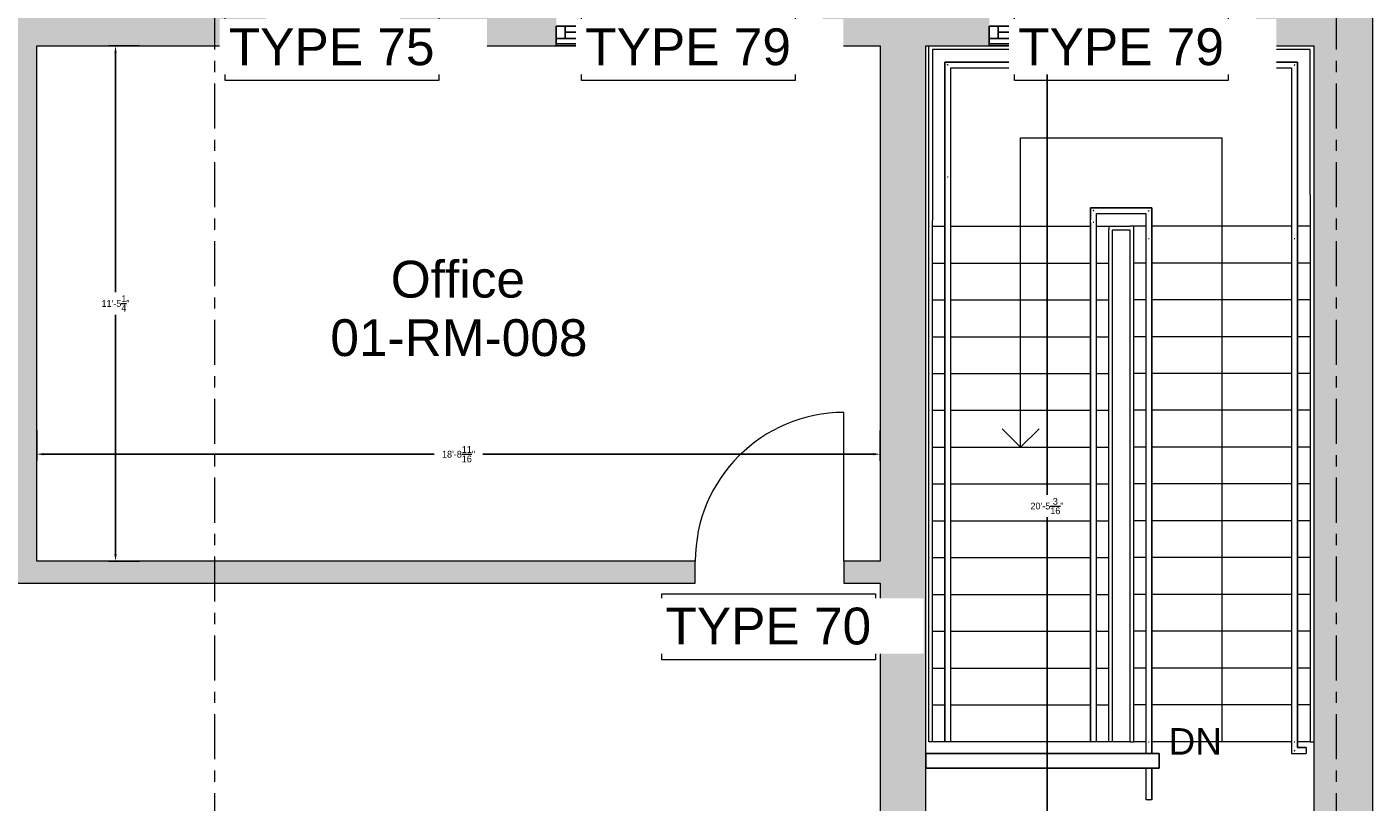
# Model space of a CAD drawing. Header units: inches. Extents: x 416918 to 428455, y -396889 to -395895.
# Tile 20 of 23: x 422802 to 423160, y -396333 to -396127. Entities that reach past the tile are written whole.
import ezdxf

# ---------------------------------------------------------------- set-up
doc = ezdxf.new("R2010")
doc.units = ezdxf.units.IN
doc.header["$MEASUREMENT"] = 0
doc.linetypes.add('Grid Line', pattern=[21, 12, -3, 3, -3])
doc.linetypes.add('Overhead', pattern=[4, 2.5, -1.5])
for name, color, linetype, lineweight in [('A-ANNO-DIMS', 211, 'Continuous', 5), ('A-AREA-IDEN', 2, 'Continuous', 15), ('A-DOOR', 31, 'Continuous', 25), ('A-DOOR-IDEN', 31, 'Continuous', 15), ('A-FLOR', 192, 'Continuous', 15), ('A-FLOR-HRAL', 11, 'Continuous', 15), ('A-GLAZ', 151, 'Continuous', 25), ('A-GLAZ-IDEN', 152, 'Continuous', 15), ('A-GLAZ-SILL', 1, 'Continuous', 15), ('A-WALL', 113, 'Continuous', 25), ('A-WALL-PATT', 111, 'Continuous', 25), ('I-WALL', 2, 'Continuous', 25), ('S-GRID', 1, 'Continuous', 5), ('S-STRS', 31, 'Continuous', 15), ('S-STRS-ANNO', 31, 'Continuous', 5), ('S-STRS-IDEN', 31, 'Continuous', 15)]:
    doc.layers.add(name, color=color, linetype=linetype, lineweight=lineweight)
doc.styles.add('Arial', font='arial.ttf', dxfattribs={"height": 180})
doc.styles.add('Arial_2', font='arial.ttf', dxfattribs={"height": 250})
doc.dimstyles.get("Standard").update_dxf_attribs({"dimscale": 10, "dimtxt": 0.18, "dimasz": 0.18, "dimexe": 0.18, "dimexo": 0.0625, "dimgap": 0.09, "dimtad": 0, "dimtih": 1, "dimtoh": 1, "dimdec": 4, "dimzin": 0, "dimdsep": 46, "dimlunit": 4, "dimtxsty": 'Standard', "dimcen": 0.09, "dimadec": 0, "dimazin": 0, "dimtfac": 1, "dimtdec": 4, "dimtofl": 0, "dimtmove": 0, "dimatfit": 3, "dimfxl": 1, "dimtolj": 1, "dimtzin": 0, "dimarcsym": 0})

# ---------------------------------------------------------------- blocks, each defined once
blk = doc.blocks.new('Doors_IntSgl_1 - 1010x2110mm-548657-01_Digital Design Building')
at = {"layer": 'A-DOOR', "lineweight": 15}
blk.add_line((505, 75), (505, 1085), dxfattribs=at)
blk.add_arc((505, 75), 1010, 90, 180, dxfattribs=at)
blk = doc.blocks.new('Windows_Concept_Plain_Sgl - 910x1210mm-585610-01_Digital Design Building')
at = {"layer": 'A-GLAZ'}
for p, q in [((-455, 196), (-455, 76.5)), ((455, 196), (-455, 196)), ((455, 76.5), (455, 196)), ((455, 159.5), (-455, 159.5)), ((-455, 159.5), (-455, 76.5)), ((-395, 76.5), (-395, 159.5)), ((-395, 118), (395, 118)), ((395, 76.5), (395, 159.5)), ((455, 76.5), (455, 159.5)), ((-455, 76.5), (455, 76.5)), ((-455, 76.5), (455, 76.5))]:
    blk.add_line(p, q, dxfattribs=at)
at = {"layer": 'A-GLAZ-SILL'}
for p, q in [((-455, 196), (-455, 210.7)), ((455, 196), (-455, 196)), ((455, 210.7), (455, 196))]:
    blk.add_line(p, q, dxfattribs=at)
blk = doc.blocks.new('Windows_Concept_Plain_Sgl - 1810x1210mm-579860-01_Digital Design Building')
at = {"layer": 'A-GLAZ'}
for p, q in [((-905, 196), (-905, 76.5)), ((905, 196), (-905, 196)), ((905, 76.5), (905, 196)), ((905, 159.5), (-905, 159.5)), ((-905, 159.5), (-905, 76.5)), ((-845, 76.5), (-845, 159.5)), ((-845, 118), (845, 118)), ((845, 76.5), (845, 159.5)), ((905, 76.5), (905, 159.5)), ((-905, 76.5), (905, 76.5)), ((-905, 76.5), (905, 76.5))]:
    blk.add_line(p, q, dxfattribs=at)
at = {"layer": 'A-GLAZ-SILL'}
for p, q in [((-905, 196), (-905, 210.7)), ((905, 196), (-905, 196)), ((905, 210.7), (905, 196))]:
    blk.add_line(p, q, dxfattribs=at)
blk = doc.blocks.new('Handrail Type - Handrail_Internal_-597799-01_Digital Design Building')
at = {"layer": 'A-FLOR-HRAL'}
for p, q in [((443232.7, -381660.4), (443232.7, -382436.1)), ((445627.9, -381660.4), (443232.7, -381660.4)), ((443272.7, -382436.1), (443272.7, -381700.4)), ((443272.7, -381700.4), (445587.9, -381700.4)), ((445587.9, -381700.4), (445587.9, -382775)), ((445627.9, -382775), (445627.9, -381660.4)), ((443232.7, -382436.1), (443232.7, -382764.7)), ((443272.7, -382764.7), (443272.7, -382436.1)), ((443232.7, -382764.7), (443232.7, -386269.5)), ((443272.7, -386269.5), (443272.7, -382764.7)), ((445587.9, -382775), (445587.9, -382858.8)), ((445627.9, -382858.8), (445627.9, -382775)), ((445587.9, -382863.9), (445587.9, -386280.5)), ((445627.9, -386280.5), (445627.9, -382863.9)), ((445587.9, -386280.5), (445587.9, -386355)), ((445627.9, -386315), (445627.9, -386280.5)), ((445687.9, -386315), (445627.9, -386315)), ((445587.9, -386355), (445687.9, -386355)), ((445687.9, -386337.3), (445687.9, -386332.7))]:
    blk.add_line(p, q, dxfattribs=at)
for points in [[(443255.1, -381682.7), (443254.7, -381682.4), (443253.9, -381681.6), (443252.7, -381680.4), (443251.5, -381679.2), (443250.7, -381678.4), (443250.4, -381678.1)], [(445605.6, -381682.7), (445605.9, -381682.4), (445606.7, -381681.6), (445607.9, -381680.4), (445609.1, -381679.2), (445609.9, -381678.4), (445610.3, -381678.1)], [(445605.6, -386337.3), (445605.9, -386337), (445606.7, -386336.2), (445607.9, -386335), (445609.1, -386333.8), (445609.9, -386333), (445610.3, -386332.7)]]:
    blk.add_open_spline(points, degree=3, knots=[0.46272837, 0.46272837, 0.46272837, 0.46272837, 0.47916667, 0.5, 0.52083333, 0.53727163, 0.53727163, 0.53727163, 0.53727163], dxfattribs=at)
for points in [[(443254.7, -382441.6), (443254.1, -382441.7), (443252.7, -382441.7), (443251.4, -382441.7), (443250.7, -382441.6)], [(445605.9, -382858.4), (445606.6, -382858.3), (445607.9, -382858.3), (445609.3, -382858.3), (445609.9, -382858.4)], [(443254.7, -386275), (443254.1, -386275), (443252.7, -386275), (443251.4, -386275), (443250.7, -386275)], [(445605.9, -386275), (445606.6, -386275), (445607.9, -386275), (445609.3, -386275), (445609.9, -386275)]]:
    blk.add_open_spline(points, degree=3, dxfattribs=at)
blk = doc.blocks.new('Handrail Type - Handrail_Internal_-V3-01_Digital Design Building')
at = {"layer": 'A-FLOR-HRAL'}
for p, q in [((443232.7, -381660.4), (445627.9, -381660.4)), ((443232.7, -382441.7), (443232.7, -381660.4)), ((443272.7, -381700.4), (445587.9, -381700.4)), ((443272.7, -382441.7), (443272.7, -381700.4)), ((445587.9, -381700.4), (445587.9, -382858.3)), ((445627.9, -381660.4), (445627.9, -382858.3)), ((443232.7, -386275), (443232.7, -382441.7)), ((443272.7, -386275), (443272.7, -382441.7)), ((445587.9, -382858.3), (445587.9, -386275)), ((445627.9, -382858.3), (445627.9, -386275)), ((445587.9, -386275), (445587.9, -386355)), ((445627.9, -386275), (445627.9, -386315)), ((445627.9, -386315), (445687.9, -386315)), ((445687.9, -386315), (445687.9, -386355)), ((445587.9, -386355), (445687.9, -386355))]:
    blk.add_line(p, q, dxfattribs=at)
blk = doc.blocks.new('Top Rail Type - Top Rail_Internal_-612429-01_Digital Design Building')
at = {"layer": 'A-FLOR-HRAL'}
for p, q in [((444221.9, -382649.6), (444221.9, -382729.6)), ((444321.9, -382649.6), (444221.9, -382649.6)), ((444638.7, -382649.6), (444321.9, -382649.6)), ((444638.7, -382858.8), (444638.7, -382649.6)), ((444221.9, -382749.6), (444221.9, -386269.5)), ((444261.9, -382729.6), (444261.9, -382689.6)), ((444261.9, -382689.6), (444321.9, -382689.6)), ((444261.9, -386269.5), (444261.9, -382749.6)), ((444321.9, -382689.6), (444598.7, -382689.6)), ((444598.7, -382689.6), (444598.7, -382858.8)), ((444598.7, -382863.9), (444598.7, -386280.5)), ((444638.7, -386280.5), (444638.7, -382863.9)), ((444598.7, -386280.5), (444598.7, -386355)), ((444638.7, -386355), (444638.7, -386280.5)), ((444598.7, -386455), (444598.7, -386670)), ((444638.7, -386670), (444638.7, -386455)), ((444616.4, -386670), (444621.1, -386670))]:
    blk.add_line(p, q, dxfattribs=at)
for points in [[(444244.3, -382671.9), (444243.9, -382671.6), (444243.1, -382670.8), (444241.9, -382669.6), (444240.7, -382668.4), (444239.9, -382667.6), (444239.6, -382667.3)], [(444616.4, -382671.9), (444616.7, -382671.6), (444617.5, -382670.8), (444618.7, -382669.6), (444619.9, -382668.4), (444620.7, -382667.6), (444621.1, -382667.3)]]:
    blk.add_open_spline(points, degree=3, knots=[0.46272837, 0.46272837, 0.46272837, 0.46272837, 0.47916667, 0.5, 0.52083333, 0.53727163, 0.53727163, 0.53727163, 0.53727163], dxfattribs=at)
for points in [[(444244.3, -382749.5), (444243.5, -382749.6), (444241.9, -382749.6), (444240.4, -382749.6), (444239.6, -382749.5)], [(444616.7, -382858.4), (444617.4, -382858.3), (444618.7, -382858.3), (444620.1, -382858.3), (444620.7, -382858.4)], [(444243.9, -386275), (444243.3, -386275), (444241.9, -386275), (444240.6, -386275), (444239.9, -386275)], [(444616.7, -386275), (444617.4, -386275), (444618.7, -386275), (444620.1, -386275), (444620.7, -386275)]]:
    blk.add_open_spline(points, degree=3, dxfattribs=at)
blk = doc.blocks.new('Top Rail Type - Top Rail_Internal_-V4-01_Digital Design Building')
at = {"layer": 'A-FLOR-HRAL'}
for p, q in [((444221.9, -382649.6), (444638.7, -382649.6)), ((444221.9, -382749.6), (444221.9, -382649.6)), ((444638.7, -382649.6), (444638.7, -382858.3)), ((444221.9, -386275), (444221.9, -382749.6)), ((444261.9, -382689.6), (444598.7, -382689.6)), ((444261.9, -382749.6), (444261.9, -382689.6)), ((444261.9, -386275), (444261.9, -382749.6)), ((444598.7, -382689.6), (444598.7, -382858.3)), ((444598.7, -382858.3), (444598.7, -386275)), ((444638.7, -382858.3), (444638.7, -386275)), ((444598.7, -386275), (444598.7, -386355)), ((444638.7, -386275), (444638.7, -386355)), ((444598.7, -386455), (444598.7, -386670)), ((444638.7, -386455), (444638.7, -386670)), ((444638.7, -386670), (444598.7, -386670))]:
    blk.add_line(p, q, dxfattribs=at)
blk = doc.blocks.new('DIMBLOCK18-01_Digital Design Building')
at = {"layer": 'A-ANNO-DIMS', "color": 0, "lineweight": -2, "transparency": 16777216}
for p, q in [((422342.97, -396131.84), (422303.79, -396131.84)), ((422305.59, -396133.64), (422305.59, -396197.47)), ((422305.59, -396267.29), (422305.59, -396203.47)), ((422342.97, -396269.09), (422303.79, -396269.09))]:
    blk.add_line(p, q, dxfattribs=at)
at = {"layer": 'A-ANNO-DIMS', "color": 0, "transparency": 16777216}
for points in [[(422305.29, -396133.64), (422305.89, -396133.64), (422305.59, -396131.84)], [(422305.29, -396267.29), (422305.89, -396267.29), (422305.59, -396269.09)]]:
    blk.add_solid(points, dxfattribs=at)
at = {"layer": 'Defpoints', "color": 0, "transparency": 16777216}
for p in [(422343.6, -396131.84), (422305.59, -396269.09), (422343.6, -396269.09)]:
    blk.add_point(p, dxfattribs=at)
at = {"layer": 'A-ANNO-DIMS', "color": 0, "lineweight": 15, "transparency": 16777216, "insert": (422305.59, -396200.47), "char_height": 1.8, "width": 9229.4235, "attachment_point": 5}
blk.add_mtext('\\A1;11\'-5{\\H1x;\\S1/4;}"', dxfattribs=at)
blk = doc.blocks.new('DIMBLOCK19-01_Digital Design Building')
at = {"layer": 'A-ANNO-DIMS', "color": 0, "lineweight": -2, "transparency": 16777216}
for p, q in [((422490.38, -396131.84), (422482.27, -396131.84)), ((422484.07, -396133.64), (422484.07, -396197.47)), ((422484.07, -396267.29), (422484.07, -396203.47)), ((422490.38, -396269.09), (422482.27, -396269.09))]:
    blk.add_line(p, q, dxfattribs=at)
at = {"layer": 'A-ANNO-DIMS', "color": 0, "transparency": 16777216}
for points in [[(422483.77, -396133.64), (422484.37, -396133.64), (422484.07, -396131.84)], [(422483.77, -396267.29), (422484.37, -396267.29), (422484.07, -396269.09)]]:
    blk.add_solid(points, dxfattribs=at)
at = {"layer": 'Defpoints', "color": 0, "transparency": 16777216}
for p in [(422491, -396131.84), (422484.07, -396269.09), (422491, -396269.09)]:
    blk.add_point(p, dxfattribs=at)
at = {"layer": 'A-ANNO-DIMS', "color": 0, "lineweight": 15, "transparency": 16777216, "insert": (422484.07, -396200.47), "char_height": 1.8, "width": 9229.4235, "attachment_point": 5}
blk.add_mtext('\\A1;11\'-5{\\H1x;\\S1/4;}"', dxfattribs=at)
blk = doc.blocks.new('DIMBLOCK20-01_Digital Design Building')
at = {"layer": 'A-ANNO-DIMS', "color": 0, "lineweight": -2, "transparency": 16777216}
for p, q in [((422595.76, -396129.88), (422594.55, -396129.88)), ((422596.35, -396131.68), (422596.35, -396196.49)), ((422596.35, -396267.29), (422596.35, -396202.49)), ((422602.66, -396269.09), (422594.55, -396269.09))]:
    blk.add_line(p, q, dxfattribs=at)
at = {"layer": 'A-ANNO-DIMS', "color": 0, "transparency": 16777216}
for points in [[(422596.05, -396131.68), (422596.65, -396131.68), (422596.35, -396129.88)], [(422596.05, -396267.29), (422596.65, -396267.29), (422596.35, -396269.09)]]:
    blk.add_solid(points, dxfattribs=at)
at = {"layer": 'Defpoints', "color": 0, "transparency": 16777216}
for p in [(422596.39, -396129.88), (422596.35, -396269.09), (422603.29, -396269.09)]:
    blk.add_point(p, dxfattribs=at)
at = {"layer": 'A-ANNO-DIMS', "color": 0, "lineweight": 15, "transparency": 16777216, "insert": (422596.35, -396199.49), "char_height": 1.8, "width": 9229.4235, "attachment_point": 5}
blk.add_mtext('\\A1;11\'-7{\\H1x;\\S3/16;}"', dxfattribs=at)
blk = doc.blocks.new('DIMBLOCK21-01_Digital Design Building')
at = {"layer": 'A-ANNO-DIMS', "color": 0, "lineweight": -2, "transparency": 16777216}
for p, q in [((422831.43, -396131.84), (422823.32, -396131.84)), ((422825.12, -396133.64), (422825.12, -396197.47)), ((422825.12, -396267.29), (422825.12, -396203.47)), ((422831.43, -396269.09), (422823.32, -396269.09))]:
    blk.add_line(p, q, dxfattribs=at)
at = {"layer": 'A-ANNO-DIMS', "color": 0, "transparency": 16777216}
for points in [[(422824.82, -396133.64), (422825.42, -396133.64), (422825.12, -396131.84)], [(422824.82, -396267.29), (422825.42, -396267.29), (422825.12, -396269.09)]]:
    blk.add_solid(points, dxfattribs=at)
at = {"layer": 'Defpoints', "color": 0, "transparency": 16777216}
for p in [(422832.06, -396131.84), (422825.12, -396269.09), (422832.06, -396269.09)]:
    blk.add_point(p, dxfattribs=at)
at = {"layer": 'A-ANNO-DIMS', "color": 0, "lineweight": 15, "transparency": 16777216, "insert": (422825.12, -396200.47), "char_height": 1.8, "width": 9229.4235, "attachment_point": 5}
blk.add_mtext('\\A1;11\'-5{\\H1x;\\S1/4;}"', dxfattribs=at)
blk = doc.blocks.new('DIMBLOCK40-01_Digital Design Building')
at = {"layer": 'A-ANNO-DIMS', "color": 0, "lineweight": -2, "transparency": 16777216}
for p, q in [((423079.68, -396131.84), (423071.57, -396131.84)), ((423073.37, -396133.64), (423073.37, -396251.42)), ((423073.37, -396375.21), (423073.37, -396257.42)), ((423079.68, -396377.01), (423071.57, -396377.01))]:
    blk.add_line(p, q, dxfattribs=at)
at = {"layer": 'A-ANNO-DIMS', "color": 0, "transparency": 16777216}
for points in [[(423073.07, -396133.64), (423073.67, -396133.64), (423073.37, -396131.84)], [(423073.07, -396375.21), (423073.67, -396375.21), (423073.37, -396377.01)]]:
    blk.add_solid(points, dxfattribs=at)
at = {"layer": 'Defpoints', "color": 0, "transparency": 16777216}
for p in [(423080.3, -396131.84), (423073.37, -396377.01), (423080.3, -396377.01)]:
    blk.add_point(p, dxfattribs=at)
at = {"layer": 'A-ANNO-DIMS', "color": 0, "lineweight": 15, "transparency": 16777216, "insert": (423073.37, -396254.42), "char_height": 1.8, "width": 9229.4235, "attachment_point": 5}
blk.add_mtext('\\A1;20\'-5{\\H1x;\\S3/16;}"', dxfattribs=at)
blk = doc.blocks.new('DIMBLOCK45-01_Digital Design Building')
at = {"layer": 'A-ANNO-DIMS', "color": 0, "lineweight": -2, "transparency": 16777216}
for p, q in [((422211.64, -396331.78), (422160.53, -396331.78)), ((422162.33, -396333.58), (422162.33, -396436.49)), ((422162.33, -396545.41), (422162.33, -396442.49)), ((422211.64, -396547.21), (422160.53, -396547.21))]:
    blk.add_line(p, q, dxfattribs=at)
at = {"layer": 'A-ANNO-DIMS', "color": 0, "transparency": 16777216}
for points in [[(422162.03, -396333.58), (422162.63, -396333.58), (422162.33, -396331.78)], [(422162.03, -396545.41), (422162.63, -396545.41), (422162.33, -396547.21)]]:
    blk.add_solid(points, dxfattribs=at)
at = {"layer": 'Defpoints', "color": 0, "transparency": 16777216}
for p in [(422162.33, -396331.78), (422212.27, -396331.78), (422212.27, -396547.21)]:
    blk.add_point(p, dxfattribs=at)
at = {"layer": 'A-ANNO-DIMS', "color": 0, "lineweight": 15, "transparency": 16777216, "insert": (422162.33, -396439.49), "char_height": 1.8, "width": 9229.4235, "attachment_point": 5}
blk.add_mtext('\\A1;17\'-11{\\H1x;\\S7/16;}"', dxfattribs=at)
blk = doc.blocks.new('DIMBLOCK46-01_Digital Design Building')
at = {"layer": 'A-ANNO-DIMS', "color": 0, "lineweight": -2, "transparency": 16777216}
for p, q in [((422507.27, -396274.98), (422499.16, -396274.98)), ((422500.96, -396276.78), (422500.96, -396301.4)), ((422500.96, -396332.02), (422500.96, -396307.4)), ((422507.27, -396333.82), (422499.16, -396333.82))]:
    blk.add_line(p, q, dxfattribs=at)
at = {"layer": 'A-ANNO-DIMS', "color": 0, "transparency": 16777216}
for points in [[(422500.66, -396276.78), (422501.26, -396276.78), (422500.96, -396274.98)], [(422500.66, -396332.02), (422501.26, -396332.02), (422500.96, -396333.82)]]:
    blk.add_solid(points, dxfattribs=at)
at = {"layer": 'Defpoints', "color": 0, "transparency": 16777216}
for p in [(422507.89, -396274.98), (422500.96, -396333.82), (422507.89, -396333.82)]:
    blk.add_point(p, dxfattribs=at)
at = {"layer": 'A-ANNO-DIMS', "color": 0, "lineweight": 15, "transparency": 16777216, "insert": (422500.96, -396304.4), "char_height": 1.8, "width": 9229.4235, "attachment_point": 5}
blk.add_mtext('\\A1;4\'-10{\\H1x;\\S13/16;}"', dxfattribs=at)
blk = doc.blocks.new('DIMBLOCK50-01_Digital Design Building')
at = {"layer": 'A-ANNO-DIMS', "color": 0, "lineweight": -2, "transparency": 16777216}
for p, q in [((422804.17, -396234.3), (422804.17, -396242.41)), ((423028.88, -396234.3), (423028.88, -396242.41)), ((422805.97, -396240.61), (422910.08, -396240.61)), ((423027.08, -396240.61), (422922.98, -396240.61))]:
    blk.add_line(p, q, dxfattribs=at)
at = {"layer": 'A-ANNO-DIMS', "color": 0, "transparency": 16777216}
for points in [[(422805.97, -396240.31), (422805.97, -396240.91), (422804.17, -396240.61)], [(423027.08, -396240.31), (423027.08, -396240.91), (423028.88, -396240.61)]]:
    blk.add_solid(points, dxfattribs=at)
at = {"layer": 'Defpoints', "color": 0, "transparency": 16777216}
for p in [(422804.17, -396233.67), (423028.88, -396233.67), (423028.88, -396240.61)]:
    blk.add_point(p, dxfattribs=at)
at = {"layer": 'A-ANNO-DIMS', "color": 0, "lineweight": 15, "transparency": 16777216, "insert": (422916.53, -396240.61), "char_height": 1.8, "width": 9229.4235, "attachment_point": 5}
blk.add_mtext('\\A1;18\'-8{\\H1x;\\S11/16;}"', dxfattribs=at)
blk = doc.blocks.new('DIMBLOCK51-01_Digital Design Building')
at = {"layer": 'A-ANNO-DIMS', "color": 0, "lineweight": -2, "transparency": 16777216}
for p, q in [((422575.35, -396234.3), (422575.35, -396242.41)), ((422798.28, -396234.3), (422798.28, -396242.41)), ((422577.15, -396240.61), (422680.37, -396240.61)), ((422796.48, -396240.61), (422693.27, -396240.61))]:
    blk.add_line(p, q, dxfattribs=at)
at = {"layer": 'A-ANNO-DIMS', "color": 0, "transparency": 16777216}
for points in [[(422577.15, -396240.31), (422577.15, -396240.91), (422575.35, -396240.61)], [(422796.48, -396240.31), (422796.48, -396240.91), (422798.28, -396240.61)]]:
    blk.add_solid(points, dxfattribs=at)
at = {"layer": 'Defpoints', "color": 0, "transparency": 16777216}
for p in [(422575.35, -396233.67), (422798.28, -396233.67), (422798.28, -396240.61)]:
    blk.add_point(p, dxfattribs=at)
at = {"layer": 'A-ANNO-DIMS', "color": 0, "lineweight": 15, "transparency": 16777216, "insert": (422686.82, -396240.61), "char_height": 1.8, "width": 9229.4235, "attachment_point": 5}
blk.add_mtext('\\A1;18\'-6{\\H1x;\\S15/16;}"', dxfattribs=at)
blk = doc.blocks.new('DIMBLOCK52-01_Digital Design Building')
at = {"layer": 'A-ANNO-DIMS', "color": 0, "lineweight": -2, "transparency": 16777216}
for p, q in [((422343.6, -396234.3), (422343.6, -396242.41)), ((422569.47, -396234.3), (422569.47, -396242.41)), ((422345.4, -396240.61), (422450.68, -396240.61)), ((422567.67, -396240.61), (422462.38, -396240.61))]:
    blk.add_line(p, q, dxfattribs=at)
at = {"layer": 'A-ANNO-DIMS', "color": 0, "transparency": 16777216}
for points in [[(422345.4, -396240.31), (422345.4, -396240.91), (422343.6, -396240.61)], [(422567.67, -396240.31), (422567.67, -396240.91), (422569.47, -396240.61)]]:
    blk.add_solid(points, dxfattribs=at)
at = {"layer": 'Defpoints', "color": 0, "transparency": 16777216}
for p in [(422343.6, -396233.67), (422569.47, -396233.67), (422569.47, -396240.61)]:
    blk.add_point(p, dxfattribs=at)
at = {"layer": 'A-ANNO-DIMS', "color": 0, "lineweight": 15, "transparency": 16777216, "insert": (422456.53, -396240.61), "char_height": 1.8, "width": 9229.4235, "attachment_point": 5}
blk.add_mtext('\\A1;18\'-9{\\H1x;\\S7/8;}"', dxfattribs=at)

msp = doc.modelspace()

# ---------------------------------------------------------------- hatches: boundary and pattern name
at = {"layer": 'A-WALL-PATT'}
h = msp.add_hatch(color=256, dxfattribs=at)
h.paths.add_polyline_path([(422798.2832, -396131.8409), (422865.22419, -396131.8409), (422865.22419, -396116.07184), (422782.78172, -396116.07184), (422782.78172, -396131.8409)])
h.paths.add_polyline_path([(423160.21509, -396131.8409), (423160.21509, -396116.07184), (423128.95996, -396116.07184), (423128.95996, -396131.8409), (423159.66514, -396131.8409)])
h.paths.add_polyline_path([(422900.92033, -396131.8409), (422942.56721, -396131.8409), (422942.56721, -396116.07184), (422900.92033, -396116.07184), (422900.92033, -396131.31134)])
h.paths.add_polyline_path([(423028.8847, -396131.8409), (423057.95996, -396131.8409), (423057.95996, -396116.07184), (423013.56721, -396116.07184), (423013.56721, -396131.8409)])
h.paths.add_polyline_path([(422327.82835, -396131.8409), (422365.60349, -396131.8409), (422365.60349, -396116.07184), (422327.82835, -396116.07184)])
h.paths.add_polyline_path([(422596.38898, -396131.8409), (422596.38898, -396116.07184), (422534.3443, -396116.07184), (422534.3443, -396131.8409), (422575.35329, -396131.8409)])
h.paths.add_polyline_path([(422711.78172, -396131.8409), (422711.78172, -396116.07184), (422667.38898, -396116.07184), (422667.38898, -396131.8409), (422682.76814, -396131.8409)])
h.paths.add_polyline_path([(422498.64817, -396131.8409), (422498.64817, -396116.07184), (422436.60349, -396116.07184), (422436.60349, -396131.8409)])
for points in [[(422804.16718, -396269.09449), (422804.16718, -396131.8409), (422798.2832, -396131.8409), (422798.2832, -396269.09449)], [(423041.04492, -396377.00665), (423041.04492, -396131.8409), (423028.8847, -396131.8409), (423028.8847, -396377.00665)]]:
    msp.add_hatch(color=256, dxfattribs=at).paths.add_polyline_path(points)
h = msp.add_hatch(color=256, dxfattribs=at)
h.paths.add_polyline_path([(423160.21509, -396727.29946), (423160.21509, -396470.28731), (423144.44603, -396470.28731), (423144.44603, -396727.29946)])
h.paths.add_polyline_path([(423160.21509, -396389.16687), (423160.21509, -396131.8409), (423144.44603, -396131.8409), (423144.44603, -396389.16687)])
h = msp.add_hatch(color=256, dxfattribs=at)
h.paths.add_polyline_path([(422804.16718, -396274.97847), (422979.63301, -396274.97847), (422979.63301, -396269.09449), (422790.4379, -396269.09449), (422790.4379, -396274.97847), (422798.2832, -396274.97847)])
h.paths.add_polyline_path([(423028.8847, -396274.97847), (423028.8847, -396269.09449), (423019.25179, -396269.09449), (423019.25179, -396274.97847)])
h.paths.add_polyline_path([(422750.81912, -396274.97847), (422750.81912, -396269.09449), (422561.62401, -396269.09449), (422561.62401, -396274.97847), (422682.76814, -396274.97847)])
h.paths.add_polyline_path([(422522.00522, -396274.97847), (422522.00522, -396269.09449), (422343.59741, -396269.09449), (422343.59741, -396274.97847), (422428.42308, -396274.97847)])

# ---------------------------------------------------------------- linework, layer by layer
at = {"layer": 'A-DOOR-IDEN', "lineweight": 5, "flags": 128}
msp.add_lwpolyline([(422970.70059, -396277.8405), (423027.65749, -396277.8405), (423027.65749, -396295.37475), (422970.70059, -396295.37475)], close=True, dxfattribs=at)
at = {"layer": 'A-FLOR'}
for p, q in [((423041.82946, -396317.1862), (423041.82946, -396131.8409)), ((423095.41288, -396317.1862), (423041.82946, -396317.1862)), ((423099.74349, -396317.1862), (423096.39354, -396317.1862)), ((423138.54636, -396317.1862), (423101.31255, -396317.1862)), ((423143.46537, -396317.1862), (423140.11542, -396317.1862))]:
    msp.add_line(p, q, dxfattribs=at)
at = {"layer": 'A-GLAZ-IDEN', "lineweight": 5, "flags": 128}
for points in [[(422854.33045, -396123.57241), (422911.28736, -396123.57241), (422911.28736, -396141.10666), (422854.33045, -396141.10666)], [(422949.3254, -396123.57241), (423006.28231, -396123.57241), (423006.28231, -396141.10666), (422949.3254, -396141.10666)], [(423064.71815, -396123.57241), (423121.67506, -396123.57241), (423121.67506, -396141.10666), (423064.71815, -396141.10666)]]:
    msp.add_lwpolyline(points, close=True, dxfattribs=at)
at = {"layer": 'A-WALL', "lineweight": 20}
for p, q in [((423160.21509, -396389.16687), (423160.21509, -396116.07184)), ((422804.16718, -396131.8409), (422865.22419, -396131.8409)), ((422804.16718, -396269.09449), (422804.16718, -396131.8409)), ((422865.22419, -396131.8409), (422865.22419, -396131.31134)), ((422900.92033, -396131.31134), (422900.92033, -396131.8409)), ((422900.92033, -396131.8409), (422942.56721, -396131.8409)), ((422942.56721, -396131.8409), (422942.56721, -396131.31134)), ((423013.56721, -396131.31134), (423013.56721, -396131.8409)), ((423013.56721, -396131.8409), (423028.8847, -396131.8409)), ((423028.8847, -396131.8409), (423028.8847, -396269.09449)), ((423041.04492, -396131.8409), (423057.95996, -396131.8409)), ((423041.04492, -396377.00665), (423041.04492, -396131.8409)), ((423057.95996, -396131.8409), (423057.95996, -396131.31134)), ((423128.95996, -396131.31134), (423128.95996, -396131.8409)), ((423128.95996, -396131.8409), (423144.44603, -396131.8409)), ((423144.44603, -396131.8409), (423144.44603, -396377.00665)), ((422979.63301, -396269.09449), (422804.16718, -396269.09449)), ((422979.63301, -396274.97847), (422979.63301, -396269.09449)), ((423028.8847, -396269.09449), (423019.25179, -396269.09449)), ((423019.25179, -396269.09449), (423019.25179, -396274.97847)), ((422790.4379, -396274.97847), (422979.63301, -396274.97847)), ((423019.25179, -396274.97847), (423028.8847, -396274.97847)), ((423028.8847, -396274.97847), (423028.8847, -396389.16687))]:
    msp.add_line(p, q, dxfattribs=at)
at = {"layer": 'A-WALL'}
for p, q in [((422900.92033, -396131.8409), (422865.22419, -396131.8409)), ((423013.56721, -396131.8409), (422942.56721, -396131.8409)), ((423128.95996, -396131.8409), (423057.95996, -396131.8409))]:
    msp.add_line(p, q, dxfattribs=at)
at = {"layer": 'I-WALL'}
for p, q in [((423041.04492, -396320.32432), (423103.25818, -396320.32432)), ((423041.04492, -396320.32432), (423041.04492, -396324.24698)), ((423103.25818, -396320.32432), (423103.25818, -396324.24698)), ((423103.25818, -396324.24698), (423041.04492, -396324.24698))]:
    msp.add_line(p, q, dxfattribs=at)
at = {"layer": 'S-GRID', "linetype": 'Grid Line'}
for p, q in [((422851.62006, -396888.8524), (422851.62006, -395953.70776)), ((423150.52614, -396888.8524), (423150.52614, -395953.70776))]:
    msp.add_line(p, q, dxfattribs=at)
at = {"layer": 'S-STRS'}
for p, q in [((423042.81012, -396132.82156), (423042.81012, -396178.40527)), ((423143.46537, -396132.82156), (423042.81012, -396132.82156)), ((423143.46537, -396171.57487), (423143.46537, -396132.82156)), ((423143.46537, -396171.57487), (423143.46537, -396179.89339)), ((423042.81012, -396179.89339), (423042.81012, -396178.40527)), ((423042.81012, -396189.70002), (423042.81012, -396179.89339)), ((423042.81012, -396179.89339), (423046.16006, -396179.89339)), ((423047.72912, -396179.89339), (423084.96294, -396179.89339)), ((423086.532, -396179.89339), (423089.88194, -396179.89339)), ((423089.88194, -396179.89339), (423089.88194, -396180.87405)), ((423089.88194, -396179.89339), (423095.41288, -396179.89339)), ((423096.39354, -396179.89339), (423095.41288, -396179.89339)), ((423096.39354, -396179.89339), (423096.39354, -396189.70002)), ((423099.74349, -396179.89339), (423096.39354, -396179.89339)), ((423138.54636, -396179.89339), (423101.31255, -396179.89339)), ((423143.46537, -396179.89339), (423140.11542, -396179.89339)), ((423143.46537, -396179.89339), (423143.46537, -396189.70002)), ((423089.88194, -396189.70002), (423089.88194, -396180.87405)), ((423090.8626, -396180.87405), (423095.41288, -396180.87405)), ((423090.8626, -396317.1862), (423090.8626, -396180.87405)), ((423095.41288, -396180.87405), (423095.41288, -396317.1862)), ((423042.81012, -396199.50665), (423042.81012, -396189.70002)), ((423042.81012, -396189.70002), (423046.16006, -396189.70002)), ((423047.72912, -396189.70002), (423084.96294, -396189.70002)), ((423086.532, -396189.70002), (423089.88194, -396189.70002)), ((423089.88194, -396199.50665), (423089.88194, -396189.70002)), ((423096.39354, -396189.70002), (423096.39354, -396199.50665)), ((423099.74349, -396189.70002), (423096.39354, -396189.70002)), ((423138.54636, -396189.70002), (423101.31255, -396189.70002)), ((423143.46537, -396189.70002), (423140.11542, -396189.70002)), ((423143.46537, -396189.70002), (423143.46537, -396199.50665)), ((423042.81012, -396209.31328), (423042.81012, -396199.50665)), ((423042.81012, -396199.50665), (423046.16006, -396199.50665)), ((423047.72912, -396199.50665), (423084.96294, -396199.50665)), ((423086.532, -396199.50665), (423089.88194, -396199.50665)), ((423089.88194, -396209.31328), (423089.88194, -396199.50665)), ((423096.39354, -396199.50665), (423096.39354, -396209.31328)), ((423099.74349, -396199.50665), (423096.39354, -396199.50665)), ((423138.54636, -396199.50665), (423101.31255, -396199.50665)), ((423143.46537, -396199.50665), (423140.11542, -396199.50665)), ((423143.46537, -396199.50665), (423143.46537, -396209.31328)), ((423042.81012, -396219.1199), (423042.81012, -396209.31328)), ((423042.81012, -396209.31328), (423046.16006, -396209.31328)), ((423047.72912, -396209.31328), (423084.96294, -396209.31328)), ((423086.532, -396209.31328), (423089.88194, -396209.31328)), ((423089.88194, -396219.1199), (423089.88194, -396209.31328)), ((423096.39354, -396209.31328), (423096.39354, -396219.1199)), ((423099.74349, -396209.31328), (423096.39354, -396209.31328)), ((423138.54636, -396209.31328), (423101.31255, -396209.31328)), ((423143.46537, -396209.31328), (423140.11542, -396209.31328)), ((423143.46537, -396209.31328), (423143.46537, -396219.1199)), ((423042.81012, -396228.92653), (423042.81012, -396219.1199)), ((423042.81012, -396219.1199), (423046.16006, -396219.1199)), ((423047.72912, -396219.1199), (423084.96294, -396219.1199)), ((423086.532, -396219.1199), (423089.88194, -396219.1199)), ((423089.88194, -396228.92653), (423089.88194, -396219.1199)), ((423096.39354, -396219.1199), (423096.39354, -396228.92653)), ((423099.74349, -396219.1199), (423096.39354, -396219.1199)), ((423138.54636, -396219.1199), (423101.31255, -396219.1199)), ((423143.46537, -396219.1199), (423140.11542, -396219.1199)), ((423143.46537, -396219.1199), (423143.46537, -396228.92653)), ((423042.81012, -396238.73316), (423042.81012, -396228.92653)), ((423042.81012, -396228.92653), (423046.16006, -396228.92653)), ((423047.72912, -396228.92653), (423084.96294, -396228.92653)), ((423086.532, -396228.92653), (423089.88194, -396228.92653)), ((423089.88194, -396238.73316), (423089.88194, -396228.92653)), ((423096.39354, -396228.92653), (423096.39354, -396238.73316)), ((423099.74349, -396228.92653), (423096.39354, -396228.92653)), ((423138.54636, -396228.92653), (423101.31255, -396228.92653)), ((423143.46537, -396228.92653), (423140.11542, -396228.92653)), ((423143.46537, -396228.92653), (423143.46537, -396238.73316)), ((423042.81012, -396248.53979), (423042.81012, -396238.73316)), ((423042.81012, -396238.73316), (423046.16006, -396238.73316)), ((423047.72912, -396238.73316), (423084.96294, -396238.73316)), ((423086.532, -396238.73316), (423089.88194, -396238.73316)), ((423089.88194, -396248.53979), (423089.88194, -396238.73316)), ((423096.39354, -396238.73316), (423096.39354, -396248.53979)), ((423099.74349, -396238.73316), (423096.39354, -396238.73316)), ((423138.54636, -396238.73316), (423101.31255, -396238.73316)), ((423143.46537, -396238.73316), (423140.11542, -396238.73316)), ((423143.46537, -396238.73316), (423143.46537, -396248.53979)), ((423042.81012, -396258.34642), (423042.81012, -396248.53979)), ((423042.81012, -396248.53979), (423046.16006, -396248.53979)), ((423047.72912, -396248.53979), (423084.96294, -396248.53979)), ((423086.532, -396248.53979), (423089.88194, -396248.53979)), ((423089.88194, -396258.34642), (423089.88194, -396248.53979)), ((423096.39354, -396248.53979), (423096.39354, -396258.34642)), ((423099.74349, -396248.53979), (423096.39354, -396248.53979)), ((423138.54636, -396248.53979), (423101.31255, -396248.53979)), ((423143.46537, -396248.53979), (423140.11542, -396248.53979)), ((423143.46537, -396248.53979), (423143.46537, -396258.34642)), ((423042.81012, -396268.15305), (423042.81012, -396258.34642)), ((423042.81012, -396258.34642), (423046.16006, -396258.34642)), ((423047.72912, -396258.34642), (423084.96294, -396258.34642)), ((423086.532, -396258.34642), (423089.88194, -396258.34642)), ((423089.88194, -396268.15305), (423089.88194, -396258.34642)), ((423096.39354, -396258.34642), (423096.39354, -396268.15305)), ((423099.74349, -396258.34642), (423096.39354, -396258.34642)), ((423138.54636, -396258.34642), (423101.31255, -396258.34642)), ((423143.46537, -396258.34642), (423140.11542, -396258.34642)), ((423143.46537, -396258.34642), (423143.46537, -396268.15305)), ((423042.81012, -396277.95968), (423042.81012, -396268.15305)), ((423042.81012, -396268.15305), (423046.16006, -396268.15305)), ((423047.72912, -396268.15305), (423084.96294, -396268.15305)), ((423086.532, -396268.15305), (423089.88194, -396268.15305)), ((423089.88194, -396277.95968), (423089.88194, -396268.15305)), ((423096.39354, -396268.15305), (423096.39354, -396277.95968)), ((423099.74349, -396268.15305), (423096.39354, -396268.15305)), ((423138.54636, -396268.15305), (423101.31255, -396268.15305)), ((423143.46537, -396268.15305), (423140.11542, -396268.15305)), ((423143.46537, -396268.15305), (423143.46537, -396277.95968)), ((423042.81012, -396287.76631), (423042.81012, -396277.95968)), ((423042.81012, -396277.95968), (423046.16006, -396277.95968)), ((423047.72912, -396277.95968), (423084.96294, -396277.95968)), ((423086.532, -396277.95968), (423089.88194, -396277.95968)), ((423089.88194, -396287.76631), (423089.88194, -396277.95968)), ((423096.39354, -396277.95968), (423096.39354, -396287.76631)), ((423099.74349, -396277.95968), (423096.39354, -396277.95968)), ((423138.54636, -396277.95968), (423101.31255, -396277.95968)), ((423143.46537, -396277.95968), (423140.11542, -396277.95968)), ((423143.46537, -396277.95968), (423143.46537, -396287.76631)), ((423042.81012, -396297.57294), (423042.81012, -396287.76631)), ((423042.81012, -396287.76631), (423046.16006, -396287.76631)), ((423047.72912, -396287.76631), (423084.96294, -396287.76631)), ((423086.532, -396287.76631), (423089.88194, -396287.76631)), ((423089.88194, -396297.57294), (423089.88194, -396287.76631)), ((423096.39354, -396287.76631), (423096.39354, -396297.57294)), ((423099.74349, -396287.76631), (423096.39354, -396287.76631)), ((423138.54636, -396287.76631), (423101.31255, -396287.76631)), ((423143.46537, -396287.76631), (423140.11542, -396287.76631)), ((423143.46537, -396287.76631), (423143.46537, -396297.57294)), ((423042.81012, -396307.37957), (423042.81012, -396297.57294)), ((423042.81012, -396297.57294), (423046.16006, -396297.57294)), ((423047.72912, -396297.57294), (423084.96294, -396297.57294)), ((423086.532, -396297.57294), (423089.88194, -396297.57294)), ((423089.88194, -396307.37957), (423089.88194, -396297.57294)), ((423096.39354, -396297.57294), (423096.39354, -396307.37957)), ((423099.74349, -396297.57294), (423096.39354, -396297.57294)), ((423138.54636, -396297.57294), (423101.31255, -396297.57294)), ((423143.46537, -396297.57294), (423140.11542, -396297.57294)), ((423143.46537, -396297.57294), (423143.46537, -396307.37957)), ((423042.81012, -396317.1862), (423042.81012, -396307.37957)), ((423042.81012, -396307.37957), (423046.16006, -396307.37957)), ((423047.72912, -396307.37957), (423084.96294, -396307.37957)), ((423086.532, -396307.37957), (423089.88194, -396307.37957)), ((423089.88194, -396317.1862), (423089.88194, -396307.37957)), ((423096.39354, -396307.37957), (423096.39354, -396317.1862)), ((423099.74349, -396307.37957), (423096.39354, -396307.37957)), ((423138.54636, -396307.37957), (423101.31255, -396307.37957)), ((423143.46537, -396307.37957), (423140.11542, -396307.37957)), ((423143.46537, -396307.37957), (423143.46537, -396317.1862)), ((423095.41288, -396317.1862), (423096.39354, -396317.1862)), ((423099.74349, -396317.1862), (423096.39354, -396317.1862)), ((423138.54636, -396317.1862), (423101.31255, -396317.1862)), ((423143.46537, -396317.1862), (423140.11542, -396317.1862)), ((423143.46537, -396317.1862), (423144.44603, -396317.1862))]:
    msp.add_line(p, q, dxfattribs=at)
at = {"layer": 'S-STRS', "linetype": 'Overhead'}
for p, q in [((423042.81012, -396179.89339), (423046.16006, -396179.89339)), ((423047.72912, -396179.89339), (423084.96294, -396179.89339)), ((423086.532, -396179.89339), (423089.88194, -396179.89339)), ((423099.74349, -396179.89339), (423096.39354, -396179.89339)), ((423138.54636, -396179.89339), (423101.31255, -396179.89339)), ((423143.46537, -396179.89339), (423140.11542, -396179.89339)), ((423042.81012, -396189.70002), (423046.16006, -396189.70002)), ((423047.72912, -396189.70002), (423084.96294, -396189.70002)), ((423086.532, -396189.70002), (423089.88194, -396189.70002)), ((423099.74349, -396189.70002), (423096.39354, -396189.70002)), ((423138.54636, -396189.70002), (423101.31255, -396189.70002)), ((423143.46537, -396189.70002), (423140.11542, -396189.70002)), ((423042.81012, -396199.50665), (423046.16006, -396199.50665)), ((423047.72912, -396199.50665), (423084.96294, -396199.50665)), ((423086.532, -396199.50665), (423089.88194, -396199.50665)), ((423099.74349, -396199.50665), (423096.39354, -396199.50665)), ((423138.54636, -396199.50665), (423101.31255, -396199.50665)), ((423143.46537, -396199.50665), (423140.11542, -396199.50665)), ((423042.81012, -396209.31328), (423046.16006, -396209.31328)), ((423047.72912, -396209.31328), (423084.96294, -396209.31328)), ((423086.532, -396209.31328), (423089.88194, -396209.31328)), ((423099.74349, -396209.31328), (423096.39354, -396209.31328)), ((423138.54636, -396209.31328), (423101.31255, -396209.31328)), ((423143.46537, -396209.31328), (423140.11542, -396209.31328)), ((423042.81012, -396219.1199), (423046.16006, -396219.1199)), ((423047.72912, -396219.1199), (423084.96294, -396219.1199)), ((423086.532, -396219.1199), (423089.88194, -396219.1199)), ((423099.74349, -396219.1199), (423096.39354, -396219.1199)), ((423138.54636, -396219.1199), (423101.31255, -396219.1199)), ((423143.46537, -396219.1199), (423140.11542, -396219.1199)), ((423042.81012, -396228.92653), (423046.16006, -396228.92653)), ((423047.72912, -396228.92653), (423084.96294, -396228.92653)), ((423086.532, -396228.92653), (423089.88194, -396228.92653)), ((423099.74349, -396228.92653), (423096.39354, -396228.92653)), ((423138.54636, -396228.92653), (423101.31255, -396228.92653)), ((423143.46537, -396228.92653), (423140.11542, -396228.92653)), ((423042.81012, -396238.73316), (423046.16006, -396238.73316)), ((423047.72912, -396238.73316), (423084.96294, -396238.73316)), ((423086.532, -396238.73316), (423089.88194, -396238.73316)), ((423099.74349, -396238.73316), (423096.39354, -396238.73316)), ((423138.54636, -396238.73316), (423101.31255, -396238.73316)), ((423143.46537, -396238.73316), (423140.11542, -396238.73316)), ((423042.81012, -396248.53979), (423046.16006, -396248.53979)), ((423047.72912, -396248.53979), (423084.96294, -396248.53979)), ((423086.532, -396248.53979), (423089.88194, -396248.53979)), ((423099.74349, -396248.53979), (423096.39354, -396248.53979)), ((423138.54636, -396248.53979), (423101.31255, -396248.53979)), ((423143.46537, -396248.53979), (423140.11542, -396248.53979)), ((423042.81012, -396258.34642), (423046.16006, -396258.34642)), ((423047.72912, -396258.34642), (423084.96294, -396258.34642)), ((423086.532, -396258.34642), (423089.88194, -396258.34642)), ((423099.74349, -396258.34642), (423096.39354, -396258.34642)), ((423138.54636, -396258.34642), (423101.31255, -396258.34642)), ((423143.46537, -396258.34642), (423140.11542, -396258.34642)), ((423042.81012, -396268.15305), (423046.16006, -396268.15305)), ((423047.72912, -396268.15305), (423084.96294, -396268.15305)), ((423086.532, -396268.15305), (423089.88194, -396268.15305)), ((423099.74349, -396268.15305), (423096.39354, -396268.15305)), ((423138.54636, -396268.15305), (423101.31255, -396268.15305)), ((423143.46537, -396268.15305), (423140.11542, -396268.15305)), ((423042.81012, -396277.95968), (423046.16006, -396277.95968)), ((423047.72912, -396277.95968), (423084.96294, -396277.95968)), ((423086.532, -396277.95968), (423089.88194, -396277.95968)), ((423099.74349, -396277.95968), (423096.39354, -396277.95968)), ((423138.54636, -396277.95968), (423101.31255, -396277.95968)), ((423143.46537, -396277.95968), (423140.11542, -396277.95968)), ((423042.81012, -396287.76631), (423046.16006, -396287.76631)), ((423047.72912, -396287.76631), (423084.96294, -396287.76631)), ((423086.532, -396287.76631), (423089.88194, -396287.76631)), ((423099.74349, -396287.76631), (423096.39354, -396287.76631)), ((423138.54636, -396287.76631), (423101.31255, -396287.76631)), ((423143.46537, -396287.76631), (423140.11542, -396287.76631)), ((423042.81012, -396297.57294), (423046.16006, -396297.57294)), ((423047.72912, -396297.57294), (423084.96294, -396297.57294)), ((423086.532, -396297.57294), (423089.88194, -396297.57294)), ((423099.74349, -396297.57294), (423096.39354, -396297.57294)), ((423138.54636, -396297.57294), (423101.31255, -396297.57294)), ((423143.46537, -396297.57294), (423140.11542, -396297.57294)), ((423042.81012, -396307.37957), (423046.16006, -396307.37957)), ((423047.72912, -396307.37957), (423084.96294, -396307.37957)), ((423086.532, -396307.37957), (423089.88194, -396307.37957)), ((423099.74349, -396307.37957), (423096.39354, -396307.37957)), ((423138.54636, -396307.37957), (423101.31255, -396307.37957)), ((423143.46537, -396307.37957), (423140.11542, -396307.37957))]:
    msp.add_line(p, q, dxfattribs=at)
at = {"layer": 'S-STRS-ANNO'}
for p, q in [((423066.34603, -396156.35747), (423119.92946, -396156.35747)), ((423066.34603, -396179.89339), (423066.34603, -396156.35747)), ((423119.92946, -396156.35747), (423119.92946, -396179.89339)), ((423066.34603, -396189.70002), (423066.34603, -396179.89339)), ((423119.92946, -396179.89339), (423119.92946, -396189.70002)), ((423066.34603, -396199.50665), (423066.34603, -396189.70002)), ((423119.92946, -396189.70002), (423119.92946, -396199.50665)), ((423066.34603, -396209.31328), (423066.34603, -396199.50665)), ((423119.92946, -396199.50665), (423119.92946, -396209.31328)), ((423066.34603, -396219.1199), (423066.34603, -396209.31328)), ((423119.92946, -396209.31328), (423119.92946, -396219.1199)), ((423066.34603, -396228.92653), (423066.34603, -396219.1199)), ((423119.92946, -396219.1199), (423119.92946, -396228.92653)), ((423066.34603, -396238.73316), (423066.34603, -396228.92653)), ((423119.92946, -396228.92653), (423119.92946, -396238.73316)), ((423066.34603, -396238.73316), (423061.44271, -396233.82985)), ((423066.34603, -396238.73316), (423071.24934, -396233.82985)), ((423119.92946, -396238.73316), (423119.92946, -396248.53979)), ((423119.92946, -396248.53979), (423119.92946, -396258.34642)), ((423119.92946, -396258.34642), (423119.92946, -396268.15305)), ((423119.92946, -396268.15305), (423119.92946, -396277.95968)), ((423119.92946, -396277.95968), (423119.92946, -396287.76631)), ((423119.92946, -396287.76631), (423119.92946, -396297.57294)), ((423119.92946, -396297.57294), (423119.92946, -396307.37957)), ((423119.92946, -396307.37957), (423119.92946, -396317.1862))]:
    msp.add_line(p, q, dxfattribs=at)

# ---------------------------------------------------------------- block references
at = {"layer": 'A-DOOR', "xscale": 0.03922651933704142, "yscale": 0.03922651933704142, "zscale": 0.03922651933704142}
msp.add_blockref('Doors_IntSgl_1 - 1010x2110mm-548657-01_Digital Design Building', (422999.4424, -396272.03648), dxfattribs=at)
at = {"layer": 'A-FLOR-HRAL', "xscale": 0.03922651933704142, "yscale": 0.03922651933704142, "zscale": 0.03922651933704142}
for name in ['Handrail Type - Handrail_Internal_-597799-01_Digital Design Building', 'Handrail Type - Handrail_Internal_-V3-01_Digital Design Building', 'Top Rail Type - Top Rail_Internal_-612429-01_Digital Design Building', 'Top Rail Type - Top Rail_Internal_-V4-01_Digital Design Building']:
    msp.add_blockref(name, (405659.68317, -381164.96234), dxfattribs=at)
at = {"layer": 'A-GLAZ', "xscale": 0.03922651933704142, "yscale": 0.03922651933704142, "zscale": 0.03922651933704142, "rotation": 180}
for name, p in [('Windows_Concept_Plain_Sgl - 910x1210mm-585610-01_Digital Design Building', (422883.07226, -396123.62465)), ('Windows_Concept_Plain_Sgl - 1810x1210mm-579860-01_Digital Design Building', (422978.06721, -396123.62465)), ('Windows_Concept_Plain_Sgl - 1810x1210mm-579860-01_Digital Design Building', (423093.45996, -396123.62465))]:
    msp.add_blockref(name, p, dxfattribs=at)

# ---------------------------------------------------------------- texts
at = {"layer": 'S-STRS-IDEN', "lineweight": 5, "insert": (423105.74347, -396313.5611), "char_height": 7.060773, "width": 17.023182, "attachment_point": 1, "line_spacing_factor": 0.941778, "style": 'Arial'}
msp.add_mtext('DN', dxfattribs=at)

# ---------------------------------------------------------------- dimensions: what is measured, and where the dimension line sits
at = {"layer": 'A-ANNO-DIMS', "lineweight": 15}
for base, p1, p2, picture, middle in [((422596.35416, -396269.09449), (422596.38898, -396129.87957), (422603.28849, -396269.09449), 'DIMBLOCK20-01_Digital Design Building', (422596.35416, -396199.48703)), ((422305.59109, -396269.09449), (422343.59741, -396131.8409), (422343.59741, -396269.09449), 'DIMBLOCK18-01_Digital Design Building', (422305.59109, -396200.46769)), ((422484.06839, -396269.09449), (422491.00272, -396131.8409), (422491.00272, -396269.09449), 'DIMBLOCK19-01_Digital Design Building', (422484.06839, -396200.46769)), ((422825.12253, -396269.09449), (422832.05686, -396131.8409), (422832.05686, -396269.09449), 'DIMBLOCK21-01_Digital Design Building', (422825.12253, -396200.46769)), ((423073.366646, -396377.006645), (423080.300981, -396131.840899), (423080.300981, -396377.006645), 'DIMBLOCK40-01_Digital Design Building', (423073.366646, -396254.423772)), ((422500.956, -396333.81825), (422507.89033, -396274.97847), (422507.89033, -396333.81825), 'DIMBLOCK46-01_Digital Design Building', (422500.956, -396304.39836)), ((422162.33112, -396331.77847), (422212.26702, -396547.21051), (422212.26702, -396331.77847), 'DIMBLOCK45-01_Digital Design Building', (422162.33112, -396439.49449))]:
    dim = msp.add_linear_dim(base=base, p1=p1, p2=p2, angle=90, dimstyle='Standard', dxfattribs=at)
    dim.commit()
    dim.dimension.update_dxf_attribs({"geometry": picture, "text_midpoint": middle})
for base, p1, p2, picture, middle in [((422569.46931, -396240.60718), (422343.59741, -396233.67285), (422569.46931, -396233.67285), 'DIMBLOCK52-01_Digital Design Building', (422456.53336, -396240.60718)), ((422798.2832, -396240.60718), (422575.35329, -396233.67285), (422798.2832, -396233.67285), 'DIMBLOCK51-01_Digital Design Building', (422686.81825, -396240.60718)), ((423028.8847, -396240.60718), (422804.16718, -396233.67285), (423028.8847, -396233.67285), 'DIMBLOCK50-01_Digital Design Building', (422916.52594, -396240.60718))]:
    dim = msp.add_linear_dim(base=base, p1=p1, p2=p2, dimstyle='Standard', dxfattribs=at)
    dim.commit()
    dim.dimension.update_dxf_attribs({"geometry": picture, "text_midpoint": middle})

# ---------------------------------------------------------------- next in the draw order: texts
at = {"layer": 'A-AREA-IDEN', "lineweight": 5, "char_height": 9.80663, "attachment_point": 1, "style": 'Arial_2', "bg_fill": 3, "box_fill_scale": 1.25, "bg_fill_color": 256, "bg_fill_true_color": 13158600, "bg_fill_transparency": 0}
for s, insert, width in [('Office', (422898.46427, -396189.09791), 43.3974261), ('01-RM-008', (422882.37731, -396204.66593), 82.3922148)]:
    msp.add_mtext(s, dxfattribs=dict(at, insert=insert, width=width))
at = {"layer": 'A-DOOR-IDEN', "lineweight": 5, "insert": (422971.68125, -396281.46895), "char_height": 9.80663, "width": 66.3540356, "attachment_point": 1, "style": 'Arial_2', "bg_fill": 3, "box_fill_scale": 1.25, "bg_fill_color": 256, "bg_fill_true_color": 13158600, "bg_fill_transparency": 0}
msp.add_mtext('TYPE 70', dxfattribs=at)
at = {"layer": 'A-GLAZ-IDEN', "lineweight": 5, "char_height": 9.80663, "width": 66.3540356, "attachment_point": 1, "style": 'Arial_2', "bg_fill": 3, "box_fill_scale": 1.25, "bg_fill_color": 256, "bg_fill_true_color": 13158600, "bg_fill_transparency": 0}
for s, insert in [('TYPE 75', (422855.31111, -396127.20086)), ('TYPE 79', (422950.30607, -396127.20086)), ('TYPE 79', (423065.69881, -396127.20086))]:
    msp.add_mtext(s, dxfattribs=dict(at, insert=insert))

doc.saveas('drawing.dxf')
